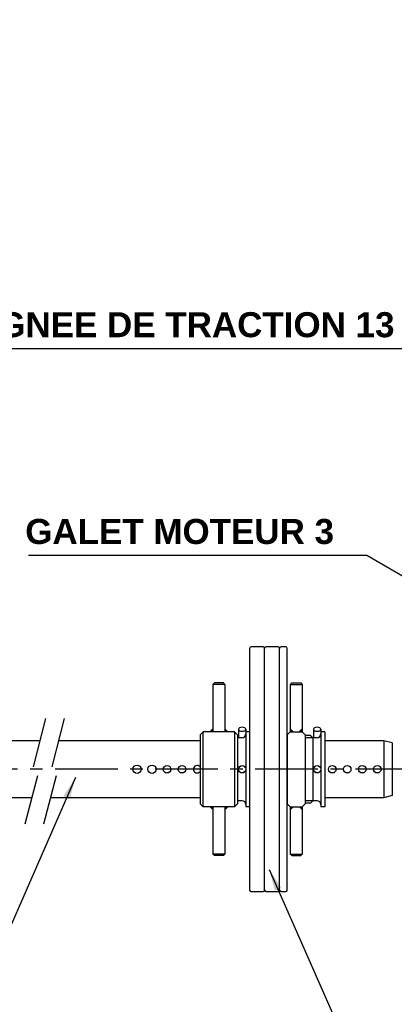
# Model space of a CAD drawing. Extents: x -321 to 3039, y 0 to 2376.
# Tile 9 of 25: x 941 to 1241, y 1067 to 1854. Entities that reach past the tile are written whole.
import ezdxf

# ---------------------------------------------------------------- set-up
doc = ezdxf.new("R2010")
doc.units = 0
doc.header["$LTSCALE"] = 4
doc.header["$MEASUREMENT"] = 0
doc.linetypes.add('CENTER', pattern=[2, 1.25, -0.25, 0.25, -0.25])
doc.linetypes.add('PHANTOM2', pattern=[31.75, 15.875, -3.175, 3.175, -3.175, 3.175, -3.175])
for name, color, linetype in [('0000PLEIN', 7, 'CONTINUOUS'), ('AXES', 5, 'CENTER'), ('MERGE', 7, 'CONTINUOUS'), ('PHANTOME', 5, 'PHANTOM2')]:
    doc.layers.add(name, color=color, linetype=linetype)
doc.styles.add('ROMANS', font='romans.shx')
doc.dimstyles.new('STANDARD5', dxfattribs={"dimscale": 5, "dimtxt": 3.5, "dimasz": 3.5, "dimexe": 1.75, "dimexo": 1.75, "dimgap": 1.75, "dimtad": 1, "dimtxsty": 'ROMANS', "dimcen": 8.75, "dimclrt": 4, "dimazin": 3, "dimtp": 0.005, "dimtm": 0.005, "dimtfac": 1, "dimtofl": 0, "dimtmove": 0, "dimatfit": 3, "dimtolj": 1})

msp = doc.modelspace()

# ---------------------------------------------------------------- linework, layer by layer
at = {"layer": '0000PLEIN', "linetype": 'CONTINUOUS'}
for p, q in [((1125.27, 1351.83), (1125.27, 1158.63)), ((1136.07, 1353.03), (1126.47, 1353.03)), ((1137.27, 1158.63), (1137.27, 1351.83)), ((1148.07, 1353.03), (1138.47, 1353.03)), ((1149.27, 1158.63), (1149.27, 1351.83)), ((1154.07, 1353.03), (1150.47, 1353.03)), ((1155.27, 1158.63), (1155.27, 1351.83)), ((1095.87, 1323.03), (1097.07, 1324.23)), ((1095.87, 1323.03), (1095.87, 1285.23)), ((1105.47, 1323.03), (1095.87, 1323.03)), ((1104.27, 1324.23), (1097.07, 1324.23)), ((1105.47, 1323.03), (1104.27, 1324.23)), ((1105.47, 1323.03), (1105.47, 1285.23)), ((1158.87, 1324.23), (1157.67, 1323.03)), ((1157.67, 1323.03), (1157.67, 1285.23)), ((1157.67, 1323.03), (1167.27, 1323.03)), ((1158.87, 1324.23), (1166.07, 1324.23)), ((1166.07, 1324.23), (1167.27, 1323.03)), ((1167.27, 1323.03), (1167.27, 1285.23)), ((1085.67, 1282.83), (1088.07, 1285.23)), ((1113.27, 1285.23), (1088.07, 1285.23)), ((1088.07, 1225.23), (1088.07, 1285.23)), ((1115.67, 1282.83), (1113.27, 1285.23)), ((1113.27, 1285.23), (1113.27, 1225.23)), ((1116.27, 1287.16), (1116.27, 1280.43)), ((1122.27, 1287.16), (1122.27, 1285.23)), ((1125.27, 1285.23), (1122.27, 1285.23)), ((1122.27, 1285.23), (1122.27, 1225.23)), ((1125.27, 1285.23), (1125.27, 1225.23)), ((1155.27, 1282.83), (1157.67, 1285.23)), ((1157.67, 1285.23), (1167.27, 1285.23)), ((1169.67, 1282.83), (1167.27, 1285.23)), ((1176.27, 1287.16), (1176.27, 1280.43)), ((1182.27, 1287.16), (1182.27, 1285.23)), ((1185.27, 1285.23), (1182.27, 1285.23)), ((1182.27, 1285.23), (1182.27, 1225.23)), ((1185.27, 1285.23), (1185.27, 1225.23)), ((957.54, 1278.03), (890.47, 1278.03)), ((1085.67, 1278.03), (972.5, 1278.03)), ((1085.67, 1282.83), (1085.67, 1227.63)), ((1115.67, 1282.83), (1115.67, 1227.63)), ((1119.27, 1280.43), (1115.67, 1280.43)), ((1155.27, 1282.83), (1155.27, 1227.63)), ((1169.67, 1282.83), (1169.67, 1227.63)), ((1173.87, 1282.23), (1169.67, 1282.23)), ((1179.27, 1280.43), (1169.67, 1280.43)), ((1173.87, 1282.23), (1175.67, 1280.43)), ((1175.67, 1280.43), (1175.67, 1230.03)), ((1232.55, 1278.03), (1185.27, 1278.03)), ((1239.27, 1276.23), (1232.55, 1278.03)), ((1232.55, 1278.03), (1232.55, 1232.43)), ((1239.27, 1276.23), (1239.27, 1234.23)), ((951.13, 1232.43), (890.47, 1232.43)), ((1085.67, 1232.43), (966.09, 1232.43)), ((1119.27, 1230.03), (1115.67, 1230.03)), ((1179.27, 1230.03), (1169.67, 1230.03)), ((1173.87, 1228.23), (1169.67, 1228.23)), ((1173.87, 1228.23), (1175.67, 1230.03)), ((1232.55, 1232.43), (1185.27, 1232.43)), ((1239.27, 1234.23), (1232.55, 1232.43)), ((1085.67, 1227.63), (1088.07, 1225.23)), ((1113.27, 1225.23), (1088.07, 1225.23)), ((1095.87, 1225.23), (1095.87, 1187.43)), ((1105.47, 1225.23), (1105.47, 1187.43)), ((1113.27, 1225.23), (1115.67, 1227.63)), ((1125.27, 1225.23), (1122.27, 1225.23)), ((1157.67, 1225.23), (1155.27, 1227.63)), ((1157.67, 1225.23), (1157.67, 1187.43)), ((1157.67, 1225.23), (1167.27, 1225.23)), ((1169.67, 1227.63), (1167.27, 1225.23)), ((1167.27, 1225.23), (1167.27, 1187.43)), ((1185.27, 1225.23), (1182.27, 1225.23)), ((1105.47, 1187.43), (1095.87, 1187.43)), ((1097.07, 1186.23), (1095.87, 1187.43)), ((1104.27, 1186.23), (1097.07, 1186.23)), ((1104.27, 1186.23), (1105.47, 1187.43)), ((1157.67, 1187.43), (1167.27, 1187.43)), ((1158.87, 1186.23), (1157.67, 1187.43)), ((1158.87, 1186.23), (1166.07, 1186.23)), ((1166.07, 1186.23), (1167.27, 1187.43)), ((1126.47, 1157.43), (1136.07, 1157.43)), ((1138.47, 1157.43), (1148.07, 1157.43)), ((1150.47, 1157.43), (1154.07, 1157.43))]:
    msp.add_line(p, q, dxfattribs=at)
for centre, radius in [((1035.27, 1255.23), 3.3), ((1047.27, 1255.23), 3.3), ((1059.27, 1255.23), 3), ((1071.27, 1255.23), 3), ((1119.27, 1255.23), 3), ((1119.27, 1255.23), 2.86), ((1179.27, 1255.23), 3), ((1179.27, 1255.23), 3), ((1179.27, 1255.23), 2.86), ((1191.27, 1255.23), 3), ((1203.27, 1255.23), 3), ((1215.27, 1255.23), 3), ((1227.27, 1255.23), 3)]:
    msp.add_circle(centre, radius, dxfattribs=at)
for centre, radius, start, end in [((1126.47, 1351.83), 1.2, 90, 180), ((1136.07, 1351.83), 1.2, 0, 90), ((1138.47, 1351.83), 1.2, 90, 180), ((1148.07, 1351.83), 1.2, 0, 90), ((1150.47, 1351.83), 1.2, 90, 180), ((1154.07, 1351.83), 1.2, 0, 90), ((1119.27, 1283.43), 3, 270, 0), ((1179.27, 1283.43), 3, 270, 0), ((1083.27, 1255.23), 3, 36.8699, 323.1301), ((1119.27, 1227.03), 3, 0, 90), ((1179.27, 1227.03), 3, 0, 90), ((1126.47, 1158.63), 1.2, 180, 270), ((1136.07, 1158.63), 1.2, 270, 0), ((1138.47, 1158.63), 1.2, 180, 270), ((1148.07, 1158.63), 1.2, 270, 0), ((1150.47, 1158.63), 1.2, 180, 270), ((1154.07, 1158.63), 1.2, 270, 0)]:
    msp.add_arc(centre, radius, start, end, dxfattribs=at)
at = {"layer": '0000PLEIN', "linetype": 'CONTINUOUS', "extrusion": (0, 0, -1)}
for centre in [(1119.27, 1287.16), (1179.27, 1287.16)]:
    msp.add_ellipse(centre, major_axis=(3, 0), ratio=0.529909, dxfattribs=at)
at = {"layer": '0000PLEIN', "linetype": 'CONTINUOUS'}
for points in [[(1095.87, 1288.23), (1095.87, 1285.23), (1092.87, 1285.23)], [(1105.47, 1288.23), (1105.47, 1285.23), (1108.47, 1285.23)], [(1157.67, 1288.23), (1157.67, 1285.23), (1160.67, 1285.23)], [(1167.27, 1288.23), (1167.27, 1285.23), (1164.27, 1285.23)], [(1095.87, 1222.23), (1095.87, 1225.23), (1092.87, 1225.23)], [(1105.47, 1222.23), (1105.47, 1225.23), (1108.47, 1225.23)], [(1157.67, 1222.23), (1157.67, 1225.23), (1160.67, 1225.23)], [(1167.27, 1222.23), (1167.27, 1225.23), (1164.27, 1225.23)]]:
    msp.add_solid(points, dxfattribs=at)
at = {"layer": 'AXES', "linetype": 'CENTER', "ltscale": 10}
msp.add_line((1339.8, 1255.23), (504.07, 1255.23), dxfattribs=at)
at = {"layer": 'PHANTOME', "linetype": 'PHANTOM2'}
for p, q in [((962.11, 1295.73), (952.14, 1257.11)), ((977.07, 1295.73), (967.1, 1257.11)), ((955.63, 1249.87), (945.66, 1211.25)), ((970.59, 1249.87), (960.62, 1211.25))]:
    msp.add_line(p, q, dxfattribs=at)

# ---------------------------------------------------------------- texts
at = {"layer": 'MERGE', "color": 4, "char_height": 20, "attachment_point": 6, "style": 'ROMANS'}
for s, insert in [('\\fArial|b1|i0|c0|p34;\\C256;POIGNEE DE TRACTION 13', (1241.05, 1610.4)), ('\\fArial|b1|i0|c0|p34;\\C256;GALET MOTEUR 3', (1192.69, 1445.11))]:
    msp.add_mtext(s, dxfattribs=dict(at, insert=insert))

# ---------------------------------------------------------------- leaders
at = {"layer": 'MERGE', "annotation_type": 0, "has_hookline": 1}
for points, hookline_direction, text_width in [([(1630.34, 1541.19), (1552.92, 2245.99), (1535.42, 2245.99)], 1, 709.52), ([(564.04, 1305.36), (660.79, 1941.08), (678.29, 1941.08)], 0, 431.41), ([(1412.12, 1413.17), (1267.3, 1591.31), (1249.8, 1591.31)], 1, 361.6), ([(1457.62, 1288.14), (1218.94, 1426.02), (1201.44, 1426.02)], 1, 244.27), ([(985.96, 1248.53), (631.18, 436.66), (613.68, 436.66)], 1, 411.87), ([(1140.97, 1175.1), (1253.07, 921.12), (1270.57, 921.12)], 0, 343.25)]:
    msp.add_leader(points, dimstyle='STANDARD5', dxfattribs=dict(at, hookline_direction=hookline_direction, text_width=text_width))

doc.saveas('drawing.dxf')
